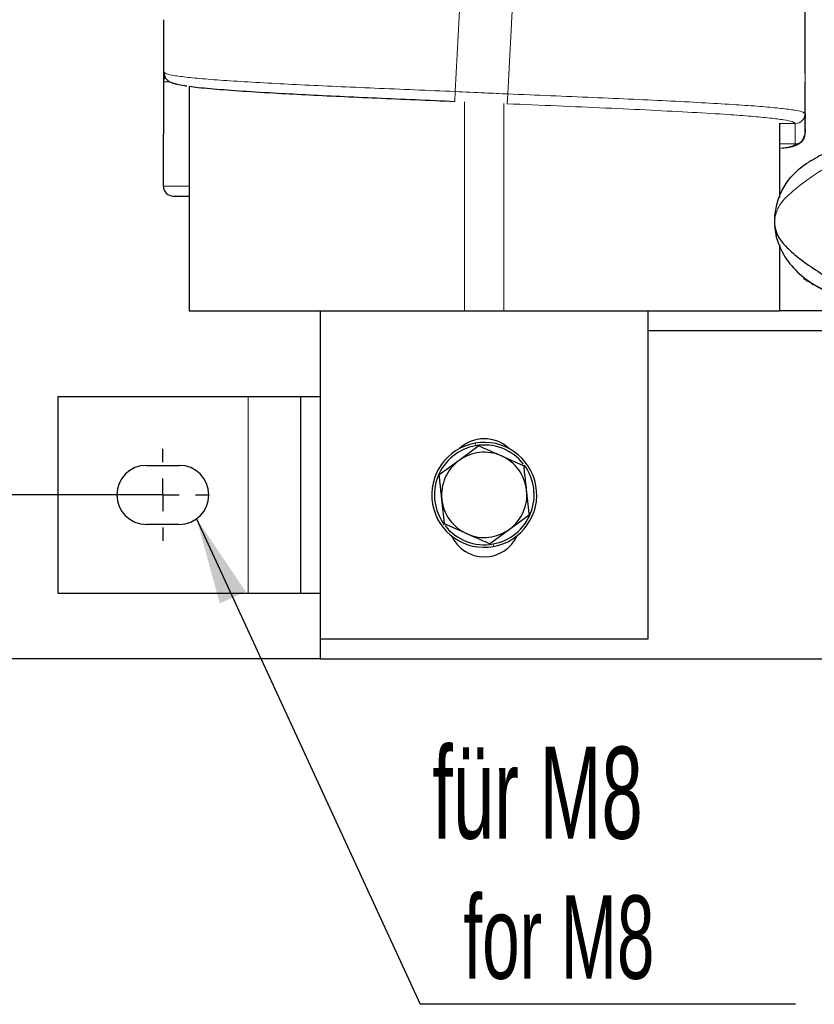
# Model space of a CAD drawing. Header units: millimetres. Extents: x 5 to 418, y 2 to 292.
# Tile 9 of 43: x 63 to 93, y 165 to 203. Entities that reach past the tile are written whole.
import ezdxf

# ---------------------------------------------------------------- set-up
doc = ezdxf.new("R2010")
doc.units = ezdxf.units.MM
doc.layers.add('SLD-0', color=7, linetype='Continuous')
doc.styles.add('SLDTEXTSTYLE0', font='TXT', dxfattribs={"width": 0.605})
doc.dimstyles.new('SLDDIMSTYLE0', dxfattribs={"dimtxt": 3.5, "dimasz": 3.302, "dimexe": 0, "dimexo": 0.0625, "dimgap": 0.875, "dimtad": 1, "dimlfac": 4, "dimrnd": 1e-09, "dimzin": 12, "dimdsep": 46, "dimtxsty": 'SLDTEXTSTYLE0', "dimsah": 1, "dimcen": 0.09, "dimadec": 0, "dimazin": 3, "dimtfac": 1, "dimtofl": 0, "dimtmove": 0, "dimatfit": 3, "dimfxl": 1, "dimfrac": 2, "dimtolj": 1, "dimtzin": 12, "dimarcsym": 0})
doc.dimstyles.new('SLDDIMSTYLE1', dxfattribs={"dimtxt": 0.18, "dimasz": 3.302, "dimexe": 0, "dimexo": 0.0625, "dimgap": 0, "dimtad": 0, "dimtih": 1, "dimtoh": 1, "dimdec": 0, "dimrnd": 1e-09, "dimzin": 0, "dimdsep": 46, "dimtxsty": 'Standard', "dimsah": 1, "dimcen": 0.09, "dimadec": 0, "dimazin": 0, "dimtfac": 3.302, "dimtdec": 0, "dimtofl": 0, "dimtmove": 0, "dimatfit": 3, "dimfxl": 1, "dimfrac": 2, "dimtolj": 1, "dimtzin": 0, "dimarcsym": 0})

# ---------------------------------------------------------------- blocks, each defined once
blk = doc.blocks.new('_D_1')
at = {"layer": 'SLD-0'}
for p, q in [((66.573, 236.217), (56.25, 236.217)), ((57.25, 236.217), (57.25, 184.692)), ((67.698, 184.692), (56.25, 184.692))]:
    blk.add_line(p, q, dxfattribs=at)
for points in [[(57.25, 236.217), (56.742, 232.915), (57.758, 232.915)], [(57.25, 184.692), (57.758, 187.994), (56.742, 187.994)]]:
    blk.add_solid(points, dxfattribs=at)
at = {"layer": 'SLD-0', "insert": (52.738, 204.439), "char_height": 3.5, "attachment_point": 1, "rotation": 90, "style": 'SLDTEXTSTYLE0'}
blk.add_mtext('206,1', dxfattribs=at)
blk = doc.blocks.new('_D_2')
at = {"layer": 'SLD-0'}
for p, q in [((74.323, 242.467), (49.486, 242.467)), ((50.486, 242.467), (50.486, 178.442)), ((74.323, 178.442), (49.486, 178.442))]:
    blk.add_line(p, q, dxfattribs=at)
for points in [[(50.486, 242.467), (49.978, 239.165), (50.994, 239.165)], [(50.486, 178.442), (50.994, 181.744), (49.978, 181.744)]]:
    blk.add_solid(points, dxfattribs=at)
at = {"layer": 'SLD-0', "insert": (45.975, 204.439), "char_height": 3.5, "attachment_point": 1, "rotation": 90, "style": 'SLDTEXTSTYLE0'}
blk.add_mtext('256,1', dxfattribs=at)
blk = doc.blocks.new('SW_NOTE_0')
at = {"layer": 'SLD-0', "color": 0}
blk.add_line((14.303, 0), (0, 0), dxfattribs=at)
at = {"layer": 'SLD-0', "color": 0, "attachment_point": 1, "style": 'SLDTEXTSTYLE0'}
for s, insert, char_height in [('für M8', (0.458, 9.814), 3.5), ('for M8', (1.648, 4.149), 3.175)]:
    blk.add_mtext(s, dxfattribs=dict(at, insert=insert, char_height=char_height))
blk = doc.blocks.new('SW_CENTERMARKSYMBOL_2')
at = {"layer": 'SLD-0', "color": 0}
for p, q in [((0, 1.25), (0, 1.75)), ((0, 0), (0, 0.625)), ((-1.25, 0), (-1.75, 0)), ((0, 0), (-0.625, 0)), ((0, 0), (0, -0.625)), ((0, 0), (0.625, 0)), ((1.25, 0), (1.75, 0)), ((0, -1.25), (0, -1.75))]:
    blk.add_line(p, q, dxfattribs=at)

msp = doc.modelspace()

# ---------------------------------------------------------------- linework, layer by layer
at = {"color": 7, "linetype": 'Continuous', "lineweight": 18}
for p, q in [((79.677, 204.0381), (79.4698, 200.0635)), ((81.677, 203.9455), (81.4698, 199.9709)), ((92.8009, 201.2077), (92.8009, 199.2204)), ((68.3459, 200.82), (68.3459, 200.7814)), ((68.3448, 200.4289), (68.5767, 200.4289)), ((79.4698, 200.0635), (79.4503, 199.689)), ((79.8234, 199.6727), (79.8234, 191.7045)), ((81.4698, 199.9709), (81.4503, 199.5964)), ((81.3234, 199.6028), (81.3234, 191.7045)), ((92.4259, 198.8459), (91.8234, 198.8459)), ((92.8009, 198.5286), (92.8009, 198.4389)), ((92.4259, 198.0645), (91.8234, 198.0645)), ((92.9423, 197.3669), (92.7359, 197.2439)), ((68.3459, 196.455), (69.3234, 196.455)), ((93.1013, 192.7181), (92.7359, 192.9359)), ((71.5734, 188.442), (71.5734, 180.942)), ((80.2398, 186.5625), (80.2223, 186.6609)), ((80.907, 182.8215), (80.9246, 182.7231))]:
    msp.add_line(p, q, dxfattribs=at)
at = {"color": 7, "linetype": 'Continuous', "lineweight": 25}
for p, q in [((68.3458, 200.823), (68.3458, 200.4375)), ((68.3498, 200.8112), (68.3833, 200.7874)), ((68.3448, 200.4289), (68.3459, 198.442)), ((69.3234, 200.2523), (69.3234, 191.7045)), ((92.8009, 199.2204), (92.8009, 199.0325)), ((92.8009, 198.945), (92.8009, 198.9378)), ((91.8234, 198.8588), (91.8234, 196.0241)), ((92.8009, 198.8473), (92.8009, 198.8321)), ((92.8009, 198.7387), (92.8009, 198.7278)), ((92.8009, 198.6373), (92.8009, 198.6216)), ((68.3459, 196.455), (68.3459, 198.442)), ((92.7359, 197.2439), (92.8681, 197.334)), ((68.7209, 196.0806), (69.3234, 196.0806)), ((68.7209, 196.0802), (69.3234, 196.0802)), ((91.7081, 194.5534), (91.6437, 194.9227)), ((91.8234, 194.2184), (91.8234, 191.7045)), ((92.8681, 192.8458), (92.7359, 192.9359)), ((92.9476, 192.8097), (92.8681, 192.8458)), ((69.3234, 191.7045), (79.8234, 191.7045)), ((74.3234, 191.7045), (74.3234, 179.2045)), ((79.8234, 191.7045), (81.3234, 191.7045)), ((81.3234, 191.7045), (91.8234, 191.7045)), ((86.8234, 179.2045), (86.8234, 191.7045)), ((94.3234, 191.7045), (91.8234, 191.7045)), ((99.3234, 190.942), (86.8234, 190.942)), ((64.3234, 188.442), (64.3234, 180.942)), ((64.3234, 188.442), (71.5734, 188.442)), ((71.5734, 188.442), (73.5734, 188.442)), ((73.5734, 188.442), (73.5734, 180.942)), ((73.5734, 188.442), (74.3234, 188.442)), ((80.3708, 186.5574), (79.6137, 186.0033)), ((81.2292, 186.1788), (82.0876, 185.8002)), ((67.6984, 185.817), (68.9484, 185.817)), ((79.6137, 186.0033), (78.8566, 185.4492)), ((81.5331, 183.3807), (82.2902, 183.9348)), ((68.9484, 183.567), (67.6984, 183.567)), ((79.9176, 183.2052), (79.0592, 183.5838)), ((80.776, 182.8266), (81.5331, 183.3807)), ((64.3234, 180.942), (71.5734, 180.942)), ((71.5734, 180.942), (73.5734, 180.942)), ((73.5734, 180.942), (74.3234, 180.942)), ((74.3234, 179.2045), (86.8234, 179.2045)), ((74.3234, 179.2045), (74.3234, 178.442)), ((74.3234, 178.442), (136.8234, 178.442))]:
    msp.add_line(p, q, dxfattribs=at)
at = {"color": 7, "linetype": 'Continuous', "lineweight": 25, "flags": 128}
msp.add_lwpolyline([(68.3676, 200.5547), (68.3531, 200.5024), (68.3459, 200.4293)], dxfattribs=at)
at = {"color": 7, "linetype": 'Continuous', "lineweight": 18}
msp.add_arc((92.4262, 199.2207), 0.3747, 269.96118, 359.96112, dxfattribs=at)
at = {"color": 7, "linetype": 'Continuous', "lineweight": 25}
for centre, radius, start, end in [((92.4262, 198.4392), 0.3747, 269.96118, 359.96112), ((68.7206, 196.4553), 0.3747, 180.04449, 270.04443), ((94.3009, 195.0899), 2.6625, 176.4, 183.6), ((80.5734, 184.692), 2, 100.1124, 280.1124), ((80.5734, 184.692), 1.9, 100.1124, 216.76066), ((80.5734, 185.4545), 1.375, 46.77656, 133.22344), ((80.5734, 184.692), 2, 280.1124, 100.1124), ((80.5734, 184.692), 1.9, 38.13824, 100.1124), ((80.5734, 184.692), 1.625, 66.19951, 126.19951), ((80.5734, 184.692), 1.625, 6.19951, 66.19951), ((67.6984, 184.692), 1.125, 90, 270), ((68.9484, 184.692), 1.125, 270, 90), ((80.5734, 184.692), 1.625, 126.19951, 186.19951), ((80.5734, 184.692), 1.9, 280.1124, 36.76066), ((80.5734, 184.692), 1.625, 306.19951, 6.19951), ((80.5734, 184.692), 1.625, 186.19951, 246.19951), ((80.5734, 184.692), 1.9, 218.13824, 280.1124), ((80.5734, 183.7045), 1.375, 204.68719, 335.31281), ((80.5734, 184.692), 1.625, 246.19951, 306.19951)]:
    msp.add_arc(centre, radius, start, end, dxfattribs=at)
for points, knots in [([(92.8009, 201.2077), (92.8009, 201.5394), (92.8009, 202.2027), (92.801, 202.8662), (92.8011, 203.198)], [0, 0, 0, 0, 0.4999691, 1, 1, 1, 1]), ([(68.3459, 202.8013), (68.3459, 202.4696), (68.3459, 201.8062), (68.3458, 201.1428), (68.3458, 200.811)], [0, 0, 0, 0, 0.4999701, 1, 1, 1, 1]), ([(92.8009, 200.7524), (92.8009, 200.8364), (92.8009, 201.0256), (92.8009, 201.1426), (92.8009, 201.2077)], [0, 0, 0, 0, 0.4441331, 1, 1, 1, 1]), ([(68.3459, 200.7814), (68.3459, 200.7279), (68.3459, 200.6226), (68.3459, 200.493), (68.3459, 200.4293)], [0, 0, 0, 0, 0.50820462, 1, 1, 1, 1]), ([(68.3567, 200.7865), (68.366, 200.7336), (68.3845, 200.627), (68.504, 200.4755), (68.6405, 200.4053), (68.7261, 200.3776), (68.899, 200.3314), (69.0561, 200.3012), (69.2069, 200.2817), (69.2376, 200.2777)], [0, 0, 0, 0, 0.0732787, 0.1476427, 0.3007224, 0.4628476, 0.6204139, 0.9226476, 1, 1, 1, 1]), ([(68.4025, 200.6237), (68.3963, 200.6151), (68.3727, 200.5819), (68.3511, 200.5148), (68.3469, 200.4569), (68.3448, 200.4289)], [0, 0, 0, 0, 0.1543022, 0.5911642, 1, 1, 1, 1]), ([(92.8011, 198.436), (92.801, 198.7678), (92.8009, 199.4312), (92.8009, 200.0946), (92.8009, 200.4263)], [0, 0, 0, 0, 0.5000299, 1, 1, 1, 1]), ([(69.3315, 200.2647), (69.3352, 200.264), (69.4962, 200.2343), (70.1086, 200.1767), (71.1656, 200.0935), (72.4243, 200.0164), (73.7427, 199.9456), (75.0644, 199.8817), (76.4736, 199.8178), (77.9438, 199.7538), (78.9483, 199.7106), (79.4503, 199.689)], [0, 0, 0, 0, 0.0033595, 0.1468874, 0.2907931, 0.434163, 0.5472379, 0.6602841, 0.7728846, 0.886482, 1, 1, 1, 1]), ([(96.5565, 198.8991), (96.5346, 198.8915), (96.3651, 198.8325), (95.9751, 198.6928), (95.4, 198.4792), (94.7197, 198.2156), (93.9992, 197.9105), (93.3758, 197.6344), (93.0498, 197.4332), (92.9423, 197.3669)], [0, 0, 0, 0, 0.0205319, 0.15867, 0.3161519, 0.4918119, 0.7056808, 0.9029791, 1, 1, 1, 1]), ([(92.8009, 198.6185), (92.8009, 198.6112), (92.8009, 198.5773), (92.8009, 198.55), (92.8009, 198.5286)], [0, 0, 0, 0, 0.2170636, 1, 1, 1, 1]), ([(91.9143, 197.903), (92.0128, 197.9179), (92.1683, 197.9416), (92.314, 197.9714), (92.4795, 198.0184), (92.7045, 198.1469), (92.7606, 198.3204), (92.7901, 198.4115)], [0, 0, 0, 0, 0.2750818, 0.4341512, 0.6042393, 0.7921888, 1, 1, 1, 1]), ([(91.6437, 194.9227), (91.6787, 194.7902), (91.7554, 194.4997), (92.1202, 194.0949), (92.6265, 193.6542), (93.2848, 193.1992), (94.0659, 192.7294), (94.8658, 192.2985), (95.5096, 191.979), (95.9377, 191.7769), (96.1658, 191.6722), (96.3096, 191.6078), (96.3715, 191.5806), (96.3866, 191.574), (96.3878, 191.5735), (96.3884, 191.5732)], [0, 0, 0, 0, 0.0781591, 0.1714186, 0.2791858, 0.4190541, 0.5640356, 0.7218879, 0.857226, 0.9114767, 0.9541996, 0.9837127, 0.9942303, 0.9973255, 1, 1, 1, 1]), ([(91.6897, 194.5709), (91.7563, 194.3622), (91.9092, 193.8836), (92.4057, 193.2486), (93.0055, 192.7706), (93.8674, 192.3097), (94.8071, 191.9191), (95.7978, 191.5336), (96.3542, 191.3317), (96.5614, 191.2584), (96.619, 191.2382), (96.6347, 191.2327), (96.6357, 191.2324), (96.6361, 191.2323)], [0, 0, 0, 0, 0.09762202, 0.2238921, 0.33858347, 0.42797183, 0.67603368, 0.86886801, 0.95254762, 0.98226826, 0.99281775, 0.99699401, 1, 1, 1, 1]), ([(93.0415, 192.7439), (93.044, 192.7421), (93.0495, 192.738), (93.0807, 192.72), (93.0982, 192.7099)], [0, 0, 0, 0, 0.4348409, 1, 1, 1, 1]), ([(93.5528, 192.4832), (93.4561, 192.5259), (93.2985, 192.5955), (93.1563, 192.6839), (93.1013, 192.7181)], [0, 0, 0, 0, 0.6134664, 1, 1, 1, 1]), ([(80.3708, 186.5574), (80.4414, 186.5263), (80.5827, 186.4639), (80.7967, 186.3696), (81.0123, 186.2744), (81.1568, 186.2107), (81.2292, 186.1788)], [0, 0, 0, 0, 0.2488583, 0.49808, 0.7487234, 1, 1, 1, 1]), ([(82.1889, 184.8675), (82.1633, 185.1036), (82.1293, 185.4166), (82.0958, 185.7246), (82.0876, 185.8002)], [0, 0, 0, 0, 0.7546767, 1, 1, 1, 1]), ([(78.9579, 184.5165), (78.9547, 184.5459), (78.9483, 184.6047), (78.9387, 184.693), (78.9292, 184.7812), (78.9196, 184.8695), (78.91, 184.9578), (78.8972, 185.0755), (78.8835, 185.2016), (78.8689, 185.3359), (78.8607, 185.4115), (78.8566, 185.4492)], [0, 0, 0, 0, 0.0940055, 0.1880477, 0.2821977, 0.3763821, 0.4709255, 0.5654989, 0.7548296, 0.8773951, 1, 1, 1, 1]), ([(82.2902, 183.9348), (82.2892, 183.9445), (82.2841, 183.9912), (82.275, 184.0753), (82.2628, 184.1872), (82.2506, 184.2995), (82.2384, 184.4122), (82.2261, 184.5255), (82.2137, 184.6393), (82.2013, 184.7533), (82.193, 184.8294), (82.1889, 184.8675)], [0, 0, 0, 0, 0.03144548, 0.15196301, 0.27251742, 0.3932005, 0.51393529, 0.63527231, 0.75667693, 0.87829927, 1, 1, 1, 1]), ([(79.0592, 183.5838), (79.0582, 183.5935), (79.0248, 183.9009), (78.9908, 184.2136), (78.9579, 184.5165)], [0, 0, 0, 0, 0.031485, 1, 1, 1, 1]), ([(80.776, 182.8266), (80.7054, 182.8577), (80.5641, 182.9201), (80.3501, 183.0144), (80.1345, 183.1095), (79.99, 183.1733), (79.9176, 183.2052)], [0, 0, 0, 0, 0.2488583, 0.49808, 0.7487234, 1, 1, 1, 1])]:
    msp.add_open_spline(points, degree=3, knots=knots, dxfattribs=at)
at = {"color": 7, "linetype": 'Continuous', "lineweight": 18}
for points, knots in [([(68.3833, 200.7874), (68.3974, 200.771), (68.4332, 200.7296), (68.7617, 200.6662), (69.3299, 200.5939), (70.1287, 200.5232), (71.1252, 200.4543), (72.2828, 200.3863), (73.5619, 200.3201), (74.9303, 200.2562), (76.3894, 200.1922), (77.9112, 200.1284), (78.9504, 200.0851), (79.4698, 200.0635)], [0, 0, 0, 0, 0.062393, 0.15856917, 0.25537121, 0.35143369, 0.44826791, 0.54439384, 0.63544259, 0.72646665, 0.81713041, 0.90859596, 1, 1, 1, 1]), ([(79.4698, 200.0635), (79.8432, 200.0461), (80.5098, 200.0151), (81.1765, 199.9844), (81.4698, 199.9709)], [0, 0, 0, 0, 0.5600009, 1, 1, 1, 1]), ([(81.4698, 199.9709), (82.0188, 199.9481), (83.1147, 199.9026), (84.7289, 199.8348), (86.2729, 199.7672), (87.7193, 199.6991), (89.0309, 199.6302), (90.1631, 199.5624), (91.0991, 199.4957), (91.8367, 199.4288), (92.3751, 199.3604), (92.7251, 199.2925), (92.7756, 199.2445), (92.8009, 199.2204)], [0, 0, 0, 0, 0.093334, 0.1863401, 0.2799504, 0.3728454, 0.4664851, 0.5594387, 0.6474846, 0.7355017, 0.8231725, 0.9116171, 1, 1, 1, 1]), ([(81.4503, 199.5964), (82.0866, 199.5692), (83.3596, 199.5147), (85.2142, 199.4331), (86.9576, 199.3521), (88.5331, 199.2695), (89.7986, 199.1925), (90.7688, 199.1212), (91.4846, 199.0543), (92.008, 198.986), (92.3496, 198.9179), (92.4005, 198.8699), (92.4259, 198.8459)], [0, 0, 0, 0, 0.1118741, 0.2238373, 0.3356162, 0.4476898, 0.559343, 0.6474055, 0.7354412, 0.823132, 0.9115979, 1, 1, 1, 1]), ([(96.3884, 198.6065), (96.3874, 198.6061), (96.3852, 198.6052), (96.3673, 198.5973), (96.3069, 198.5708), (96.1655, 198.5074), (95.9378, 198.4029), (95.5095, 198.2007), (94.8657, 197.8813), (93.9956, 197.4118), (93.0886, 196.8626), (92.3381, 196.2943), (91.7978, 195.7662), (91.6914, 195.4148), (91.6437, 195.2571)], [0, 0, 0, 0, 0.00346332, 0.00767885, 0.01630223, 0.0458253, 0.08856267, 0.14283178, 0.27821568, 0.43612151, 0.62021755, 0.79177822, 0.90651788, 1, 1, 1, 1]), ([(92.4259, 198.8459), (92.4259, 198.7802), (92.4259, 198.6487), (92.4259, 198.4198), (92.4259, 198.2166), (92.4259, 198.1152), (92.4259, 198.0645)], [0, 0, 0, 0, 0.2799995, 0.5600001, 0.7799992, 1, 1, 1, 1]), ([(92.4259, 198.0645), (92.4054, 198.0344), (92.3651, 197.9754), (92.0015, 197.9189), (91.8234, 197.8912)], [0, 0, 0, 0, 0.5100925, 1, 1, 1, 1])]:
    msp.add_open_spline(points, degree=3, knots=knots, dxfattribs=at)
at = {"color": 7, "linetype": 'Continuous', "lineweight": 25}
msp.add_open_spline([(91.6437, 195.2571), (91.6683, 195.4512), (91.7175, 195.8394), (91.9513, 196.3816), (92.2838, 196.8696), (92.5852, 197.1191), (92.7359, 197.2439)], degree=3, dxfattribs=at)

# ---------------------------------------------------------------- block references
at = {"layer": 'SLD-0'}
for name, p in [('SW_CENTERMARKSYMBOL_2', (68.3234, 184.692)), ('SW_NOTE_0', (78.1315, 165.2758))]:
    msp.add_blockref(name, p, dxfattribs=at)

# ---------------------------------------------------------------- dimensions: what is measured, and where the dimension line sits
for base, p1, p2, picture, middle in [((50.4864, 178.442), (74.3234, 242.467), (74.3234, 178.442), '_D_2', (50.4864, 210.4545)), ((57.2496, 184.692), (66.5734, 236.217), (67.6984, 184.692), '_D_1', (57.2496, 210.4545))]:
    dim = msp.add_linear_dim(base=base, p1=p1, p2=p2, angle=90, dimstyle='SLDDIMSTYLE0', dxfattribs=at)
    dim.commit()
    dim.dimension.update_dxf_attribs({"geometry": picture, "text_midpoint": middle, "dimtype": 160})

# ---------------------------------------------------------------- leaders
msp.add_leader([(69.6069, 183.7798), (78.1315, 165.2758)], dimstyle='SLDDIMSTYLE1', dxfattribs=at)

doc.saveas('drawing.dxf')
